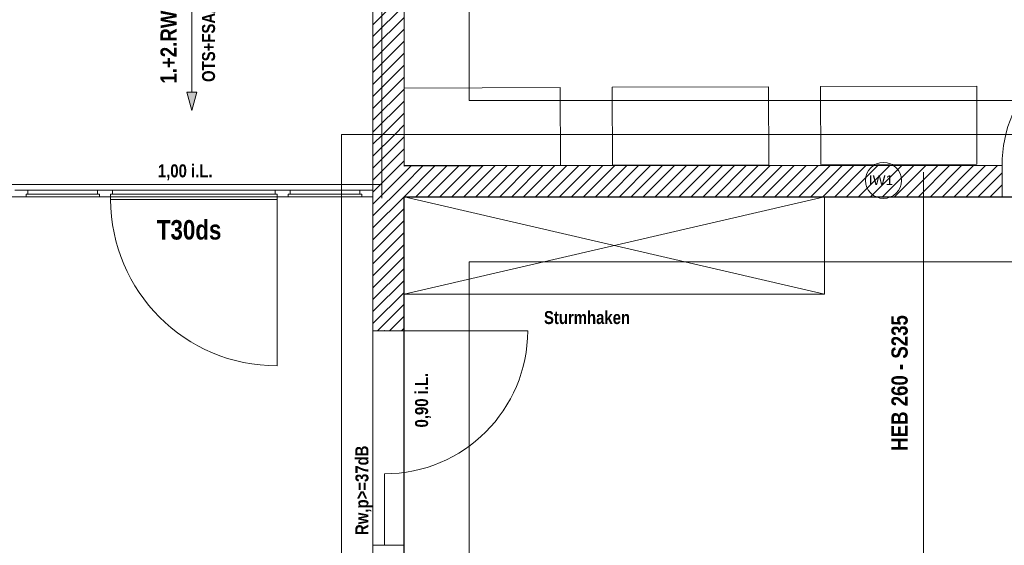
# Model space of a CAD drawing. Header units: millimetres. Extents: x 634730 to 711346, y 362082 to 425615.
# Tile 16 of 160: x 657339 to 664904, y 381218 to 385259. Entities that reach past the tile are written whole.
import ezdxf
from ezdxf.enums import TextEntityAlignment as Align

# ---------------------------------------------------------------- set-up
doc = ezdxf.new("R2010")
doc.units = ezdxf.units.MM
doc.header["$LTSCALE"] = 50
for name, pattern in [('Doppelstrichlinie', [1.093611, 0.529167, -0.211667, 0.141111, -0.211667]), ('Strichlinie', [0.4, 0.3, -0.1]), ('Strichlinie_ lang', [0.529167, 0.3175, -0.211667]), ('Strichpunktlinie', [0.335139, 0.176389, -0.088194, 0, -0.070556])]:
    doc.linetypes.add(name, pattern=pattern)
for name, color, linetype in [('1_EG', 7, 'Continuous'), ('A_Beschriftung', 7, 'Continuous'), ('A_Brandschutz', 7, 'Continuous'), ('A_Dach Belag', 7, 'Continuous'), ('A_Decken', 7, 'Continuous'), ('A_Deckenspiegel', 7, 'Continuous'), ('A_Möblierung fest', 7, 'Continuous'), ('A_Möblierung variabel', 7, 'Continuous'), ('A_Raumflächen', 7, 'Continuous'), ('A_Statik', 7, 'Continuous'), ('A_Wände', 7, 'Continuous')]:
    doc.layers.add(name, color=color, linetype=linetype)
doc.styles.add('ERSTELLTER_STIL_1', font='ARIALN.TTF')
doc.styles.add('ERSTELLTER_STIL_2', font='ARIALNB.TTF')

# ---------------------------------------------------------------- blocks, each defined once
blk = doc.blocks.new('A$C85d2cf1a')
at = {"layer": 'A_Brandschutz', "linetype": 'Continuous', "lineweight": 18}
blk.add_hatch(color=1, dxfattribs=at).paths.add_polyline_path([(12.679, 22.4799), (12.7168, 22.6198), (12.6418, 22.62)])
at = {"layer": 'A_Beschriftung', "color": 7, "linetype": 'Continuous', "lineweight": 13}
for p, q in [((17.9946, 21.8026), (17.9946, 21.8027)), ((17.9946, 21.8017), (17.9946, 21.8026))]:
    blk.add_line(p, q, dxfattribs=at)
at = {"layer": 'A_Beschriftung', "color": 7, "linetype": 'Continuous', "lineweight": 13, "flags": 128}
blk.add_lwpolyline([(18.1328, 21.941, 1), (17.8563, 21.941, 1)], format="xyb", close=True, dxfattribs=at)
at = {"layer": 'A_Brandschutz', "color": 1, "linetype": 'Doppelstrichlinie', "lineweight": 18, "true_color": 0xf50000}
for p, q in [((14.1409, 26.7074), (14.1408, 21.8052)), ((14.1408, 21.9108), (6.4894, 21.911))]:
    blk.add_line(p, q, dxfattribs=at)
at = {"layer": 'A_Brandschutz', "color": 1, "linetype": 'Continuous', "lineweight": 18}
for p, q in [((12.681, 23.4314), (12.6793, 22.6199)), ((12.6418, 22.62), (12.7168, 22.6198)), ((12.679, 22.4799), (12.6418, 22.62)), ((12.679, 22.4799), (12.7168, 22.6198))]:
    blk.add_line(p, q, dxfattribs=at)
at = {"layer": 'A_Dach Belag', "color": 7, "linetype": 'Strichlinie_ lang', "lineweight": 18}
for p, q in [((21.8386, 22.2953), (13.8306, 22.2953)), ((13.8306, 22.2953), (13.8306, 5.9702))]:
    blk.add_line(p, q, dxfattribs=at)
at = {"layer": 'A_Decken', "color": 7, "linetype": 'Strichlinie_ lang', "lineweight": 25}
for p, q in [((14.3106, 6.16), (14.3106, 21.8153)), ((14.3106, 21.8153), (21.8386, 21.8153))]:
    blk.add_line(p, q, dxfattribs=at)
at = {"layer": 'A_Deckenspiegel', "color": 7, "linetype": 'Strichlinie', "lineweight": 13}
for p, q in [((14.0706, 21.8653), (14.0706, 36.1374)), ((14.8106, 26.0534), (14.8105, 22.5553)), ((14.8105, 22.5553), (20.8586, 22.5551)), ((14.0706, 21.8153), (7.3306, 21.8153)), ((11.3206, 21.8653), (14.0706, 21.8653)), ((14.0706, 17.19), (14.0706, 21.8153)), ((14.8095, 13.8051), (14.8097, 21.3153)), ((14.8097, 21.3153), (21.0893, 21.3151))]:
    blk.add_line(p, q, dxfattribs=at)
at = {"layer": 'A_Möblierung fest', "color": 7, "linetype": 'Continuous', "lineweight": 18}
for p, q in [((17.5406, 21.8155), (14.3106, 21.0655)), ((17.5406, 21.8154), (14.3106, 21.8154)), ((14.3106, 21.8153), (17.5406, 21.0654)), ((17.5406, 21.0654), (17.5406, 21.8155)), ((14.3106, 21.0655), (17.5406, 21.0654))]:
    blk.add_line(p, q, dxfattribs=at)
at = {"layer": 'A_Möblierung variabel', "color": 7, "linetype": 'Continuous', "lineweight": 18}
for p, q in [((15.5106, 22.6554), (14.3106, 22.6516)), ((14.3106, 22.6516), (14.3125, 22.0516)), ((15.5125, 22.0554), (15.5106, 22.6554)), ((17.1106, 22.6609), (15.9106, 22.6571)), ((15.9106, 22.6571), (15.9125, 22.0571)), ((17.1125, 22.0609), (17.1106, 22.6609)), ((18.7106, 22.6664), (17.5106, 22.6626)), ((17.5106, 22.6626), (17.5125, 22.0626)), ((18.7125, 22.0664), (18.7106, 22.6664)), ((14.3125, 22.0516), (15.5125, 22.0554)), ((15.9125, 22.0571), (17.1125, 22.0609)), ((17.5125, 22.0626), (18.7125, 22.0664))]:
    blk.add_line(p, q, dxfattribs=at)
at = {"layer": 'A_Statik', "color": 7, "linetype": 'Strichpunktlinie', "lineweight": 13}
blk.add_line((18.3007, 13.185), (18.3007, 22.015), dxfattribs=at)
at = {"layer": 'A_Wände', "color": 7, "linetype": 'Continuous', "lineweight": 18}
for p, q in [((14.0706, 26.5533), (14.0706, 22.2953)), ((14.3106, 22.2953), (14.3106, 26.5533)), ((14.0706, 22.2953), (14.0706, 21.9903)), ((14.3106, 22.0554), (14.3106, 22.2953)), ((18.9057, 22.0554), (14.3106, 22.0554)), ((18.9057, 22.0554), (18.9057, 21.8154)), ((18.9057, 22.0554), (18.9057, 21.8154)), ((18.9057, 22.0554), (18.9057, 21.8154)), ((14.0704, 21.8653), (14.0704, 21.9903)), ((14.0704, 21.8653), (14.0704, 21.9903)), ((11.3206, 21.8653), (11.4206, 21.8653)), ((11.4056, 21.8153), (11.3206, 21.8153)), ((11.4206, 21.8353), (11.4056, 21.8353)), ((11.4056, 21.8353), (11.4056, 21.8153)), ((11.9706, 21.8153), (11.4056, 21.8153)), ((11.4206, 21.8653), (11.9556, 21.8653)), ((11.4206, 21.8653), (11.4206, 21.8353)), ((11.4206, 21.8353), (11.9556, 21.8353)), ((11.9556, 21.8353), (11.9556, 21.8653)), ((11.9556, 21.8653), (12.0706, 21.8653)), ((11.9706, 21.8353), (11.9556, 21.8353)), ((11.9706, 21.8153), (11.9706, 21.8353)), ((12.0556, 21.8153), (11.9706, 21.8153)), ((12.0706, 21.8353), (12.0556, 21.8353)), ((12.0556, 21.8353), (12.0556, 21.8153)), ((12.0556, 21.7953), (12.0556, 21.8353)), ((12.0556, 21.8353), (13.3354, 21.8353)), ((13.3354, 21.7953), (12.0556, 21.7953)), ((12.0706, 21.8653), (12.0706, 21.8353)), ((13.4354, 21.8653), (13.3204, 21.8653)), ((13.3204, 21.8653), (13.3204, 21.8353)), ((13.3204, 21.8353), (13.3354, 21.8353)), ((13.3354, 21.8353), (13.3354, 21.8153)), ((13.3354, 21.8353), (13.3354, 21.7953)), ((13.3354, 21.8153), (13.4204, 21.8153)), ((13.3354, 21.7953), (13.3354, 20.5154)), ((13.4204, 21.8353), (13.4354, 21.8353)), ((13.4204, 21.8153), (13.4204, 21.8353)), ((13.4204, 21.8153), (13.9854, 21.8153)), ((13.9704, 21.8653), (13.4354, 21.8653)), ((13.4354, 21.8353), (13.4354, 21.8653)), ((13.9704, 21.8353), (13.4354, 21.8353)), ((14.0704, 21.8653), (13.9704, 21.8653)), ((13.9704, 21.8653), (13.9704, 21.8353)), ((13.9704, 21.8353), (13.9854, 21.8353)), ((13.9854, 21.8353), (13.9854, 21.8153)), ((13.9854, 21.8153), (14.0704, 21.8153)), ((14.0704, 21.8153), (14.0704, 21.8653)), ((14.0704, 21.8153), (14.0704, 21.8653)), ((14.0704, 21.8153), (14.0704, 21.8653)), ((14.0704, 21.8153), (14.0704, 21.8653)), ((14.0704, 21.8153), (14.0706, 21.8153)), ((14.0706, 21.8153), (14.0706, 20.7854)), ((14.3106, 21.8154), (18.9057, 21.8154)), ((14.3106, 20.7854), (14.3106, 21.8154)), ((14.1106, 20.7854), (14.0706, 20.7854)), ((14.1106, 20.7854), (14.0706, 20.7854)), ((14.1606, 20.7854), (14.1106, 20.7854)), ((14.1606, 20.7854), (14.1106, 20.7854)), ((14.1606, 20.7854), (14.1106, 20.7854)), ((14.3106, 20.7854), (14.1606, 20.7854)), ((14.1606, 20.7854), (15.2606, 20.7854)), ((14.3106, 20.7854), (14.1606, 20.7854)), ((14.1606, 19.1354), (14.1606, 19.6854)), ((14.1106, 19.1354), (14.0706, 19.1354)), ((14.1106, 19.1354), (14.0706, 19.1354)), ((14.1606, 19.1354), (14.1106, 19.1354)), ((14.1606, 19.1354), (14.1106, 19.1354)), ((14.1606, 19.1354), (14.1106, 19.1354)), ((14.3106, 19.1354), (14.1606, 19.1354)), ((14.3106, 19.1354), (14.1606, 19.1354))]:
    blk.add_line(p, q, dxfattribs=at)
at = {"layer": 'A_Wände', "color": 8, "linetype": 'Continuous', "lineweight": 18}
for p, q in [((14.0706, 23.1385), (14.3106, 23.3785)), ((14.0706, 23.0466), (14.3106, 23.2866)), ((14.0706, 22.9547), (14.3106, 23.1947)), ((14.0706, 22.8628), (14.3106, 23.1028)), ((14.0706, 22.7708), (14.3106, 23.0108)), ((14.0706, 22.6789), (14.3106, 22.9189)), ((14.0706, 22.587), (14.3106, 22.827)), ((14.0706, 22.4951), (14.3106, 22.7351)), ((14.0706, 22.4031), (14.3106, 22.6431)), ((14.0706, 22.3112), (14.3106, 22.5512)), ((14.1466, 22.2953), (14.3106, 22.4593)), ((14.2385, 22.2953), (14.3106, 22.3674)), ((14.0706, 22.2193), (14.1466, 22.2953)), ((14.0706, 22.1274), (14.2385, 22.2953)), ((14.0706, 22.0354), (14.3106, 22.2754)), ((14.0706, 21.9435), (14.3106, 22.1835)), ((14.0706, 21.8516), (14.3106, 22.0916)), ((14.3106, 21.9997), (14.3664, 22.0554)), ((14.3106, 21.9077), (14.4583, 22.0554)), ((14.3106, 21.8158), (14.5502, 22.0554)), ((14.4021, 21.8154), (14.6421, 22.0554)), ((14.4941, 21.8154), (14.7341, 22.0554)), ((14.586, 21.8154), (14.826, 22.0554)), ((14.6779, 21.8154), (14.9179, 22.0554)), ((14.7698, 21.8154), (15.0098, 22.0554)), ((14.8617, 21.8154), (15.1017, 22.0554)), ((14.9537, 21.8154), (15.1937, 22.0554)), ((15.0456, 21.8154), (15.2856, 22.0554)), ((15.1375, 21.8154), (15.3775, 22.0554)), ((15.2294, 21.8154), (15.4694, 22.0554)), ((15.3214, 21.8154), (15.5614, 22.0554)), ((15.4133, 21.8154), (15.6533, 22.0554)), ((15.5052, 21.8154), (15.7452, 22.0554)), ((15.5971, 21.8154), (15.8371, 22.0554)), ((15.6891, 21.8154), (15.9291, 22.0554)), ((15.781, 21.8154), (16.021, 22.0554)), ((15.8729, 21.8154), (16.1129, 22.0554)), ((15.9648, 21.8154), (16.2048, 22.0554)), ((16.0568, 21.8154), (16.2968, 22.0554)), ((16.1487, 21.8154), (16.3887, 22.0554)), ((16.2406, 21.8154), (16.4806, 22.0554)), ((16.3325, 21.8154), (16.5725, 22.0554)), ((16.4245, 21.8154), (16.6645, 22.0554)), ((16.5164, 21.8154), (16.7564, 22.0554)), ((16.6083, 21.8154), (16.8483, 22.0554)), ((16.7002, 21.8154), (16.9402, 22.0554)), ((16.7921, 21.8154), (17.0321, 22.0554)), ((16.8841, 21.8154), (17.1241, 22.0554)), ((16.976, 21.8154), (17.216, 22.0554)), ((17.0679, 21.8154), (17.3079, 22.0554)), ((17.1598, 21.8154), (17.3998, 22.0554)), ((17.2518, 21.8154), (17.4918, 22.0554)), ((17.3437, 21.8154), (17.5837, 22.0554)), ((17.4356, 21.8154), (17.6756, 22.0554)), ((17.5275, 21.8154), (17.7675, 22.0554)), ((17.6195, 21.8154), (17.8595, 22.0554)), ((17.7114, 21.8154), (17.9514, 22.0554)), ((17.8033, 21.8154), (18.0433, 22.0554)), ((17.8952, 21.8154), (18.1352, 22.0554)), ((17.9872, 21.8154), (18.2272, 22.0554)), ((18.0791, 21.8154), (18.3191, 22.0554)), ((18.171, 21.8154), (18.411, 22.0554)), ((18.2629, 21.8154), (18.5029, 22.0554)), ((18.3549, 21.8154), (18.5949, 22.0554)), ((18.4468, 21.8154), (18.6868, 22.0554)), ((18.5387, 21.8154), (18.7787, 22.0554)), ((18.6306, 21.8154), (18.8706, 22.0554)), ((14.0704, 21.9434), (14.0706, 21.9435)), ((14.0706, 21.7597), (14.3106, 21.9997)), ((18.7225, 21.8154), (18.9057, 21.9986)), ((14.0706, 21.6677), (14.3106, 21.9077)), ((18.8145, 21.8154), (18.9057, 21.9067)), ((14.0704, 21.8514), (14.0706, 21.8516)), ((14.0706, 21.5758), (14.3106, 21.8158)), ((14.0706, 21.4839), (14.3106, 21.7239)), ((14.0706, 21.392), (14.3106, 21.632)), ((14.0706, 21.3001), (14.3106, 21.5401)), ((14.0706, 21.2081), (14.3106, 21.4481)), ((14.0706, 21.1162), (14.3106, 21.3562)), ((14.0706, 21.0243), (14.3106, 21.2643)), ((14.0706, 20.9324), (14.3106, 21.1724)), ((14.0706, 20.8404), (14.3106, 21.0804)), ((14.1075, 20.7854), (14.3106, 20.9885)), ((14.1994, 20.7854), (14.3106, 20.8966)), ((14.2914, 20.7854), (14.3106, 20.8047))]:
    blk.add_line(p, q, dxfattribs=at)
at = {"layer": 'A_Wände', "color": 7, "linetype": 'Continuous', "lineweight": 13}
for centre, radius, start, end in [((19.9157, 22.0554), 1.01, 90, 180), ((13.3354, 21.7953), 1.2798, 180, 270), ((14.1606, 20.7854), 1.1, 270, 0)]:
    blk.add_arc(centre, radius, start, end, dxfattribs=at)
at = {"layer": 'A_Wände', "color": 7, "linetype": 'Continuous', "lineweight": 18}
for p in [(18.9057, 22.0554), (14.1606, 20.7854)]:
    blk.add_point(p, dxfattribs=at)
at = {"layer": 'A_Beschriftung', "color": 253, "true_color": 0x9f9f9f, "style": 'ERSTELLTER_STIL_2'}
for s, p in [('OTS+FSA/FL', (12.8579, 22.6977)), ('0,90 i.L.', (14.4948, 20.0415)), ('Rw,p>=37dB', (14.0363, 19.2148))]:
    blk.add_text(s, height=0.1, rotation=90, dxfattribs=at).set_placement(p)
for s, p in [('1,00 i.L.', (12.4185, 21.9647)), ('Sturmhaken', (15.3853, 20.8368))]:
    blk.add_text(s, height=0.1, dxfattribs=at).set_placement(p)
at = {"layer": 'A_Beschriftung', "color": 7, "style": 'ERSTELLTER_STIL_2'}
blk.add_text('HEB 260 - S235', height=0.125, rotation=90, dxfattribs=at).set_placement((18.1802, 19.8625))
at = {"layer": 'A_Beschriftung', "color": 7, "lineweight": 13, "insert": (17.9946, 21.9809), "char_height": 0.075, "attachment_point": 2, "style": 'ERSTELLTER_STIL_2'}
blk.add_mtext('\\A1;{\\pqc;\\pt0,1;\\fArial|b0|i0|c0|p0;\\W1.000000;IW1\\fArial|b0|i0|c0|p0;\\W1.000000;\\A1{\\H.66x;\\S^  ;}\\fArial|b0|i0|c0|p0;\\W1.000000;\\fArial|b0|i0|c0|p0;\\W1.000000;\\A1{\\H.66x;\\S^  ;}\\fArial|b0|i0|c0|p0;\\W1.000000; \\fArial|b0|i0|c0|p0;\\W1.000000;\\fArial|b0|i0|c0|p0;\\W1.000000;\\fArial|b0|i0|c0|p0;\\W1.000000;\\fArial|b0|i0|c0|p0;\\W1.000000;\\fArial|b0|i0|c0|p0;\\W1.000000;\\fArial|b0|i0|c0|p0;\\W1.000000;\\fArial|b0|i0|c0|p0;\\W1.000000;\\fArial|b0|i0|c0|p0;\\W1.000000;\\fArial|b0|i0|c0|p0;\\W1.000000;\\fArial|b0|i0|c0|p0;\\W1.000000;\\fArial|b0|i0|c0|p0;\\W1.000000;\\fArial|b0|i0|c0|p0;\\W1.000000;\\fArial|b0|i0|c0|p0;\\W1.000000;\\fArial|b0|i0|c0|p0;\\W1.000000;\\fArial|b0|i0|c0|p0;\\W1.000000;\\fArial|b0|i0|c0|p0;\\W1.000000;\\fArial|b0|i0|c0|p0;\\W1.000000;\\fArial|b0|i0|c0|p0;\\W1.000000;\\fArial|b0|i0|c0|p0;\\W1.000000;\\fArial|b0|i0|c0|p0;\\W1.000000;\\fArial|b0|i0|c0|p0;\\W1.000000;\\fArial|b0|i0|c0|p0;\\W1.000000;\\fArial|b0|i0|c0|p0;\\W1.000000;\\fArial|b0|i0|c0|p0;\\W1.000000;\\fArial|b0|i0|c0|p0;\\W1.000000;\\fArial|b0|i0|c0|p0;\\W1.000000;\\fArial|b0|i0|c0|p0;\\W1.000000;\\fArial|b0|i0|c0|p0;\\W1.000000;\\fArial|b0|i0|c0|p0;\\W1.000000;\\fArial|b0|i0|c0|p0;\\W1.000000;\\fArial|b0|i0|c0|p0;\\W1.000000;\\fArial|b0|i0|c0|p0;\\W1.000000;\\fArial|b0|i0|c0|p0;\\W1.000000;\\fArial|b0|i0|c0|p0;\\W1.000000;\\fArial|b0|i0|c0|p0;\\W1.000000;\\fArial|b0|i0|c0|p0;\\W1.000000;\\fArial|b0|i0|c0|p0;\\W1.000000;\\fArial|b0|i0|c0|p0;\\W1.000000;\\fArial|b0|i0|c0|p0;\\W1.000000;\\fArial|b0|i0|c0|p0;\\W1.000000;\\fArial|b0|i0|c0|p0;\\W1.000000;\\fArial|b0|i0|c0|p0;\\W1.000000;\\fArial|b0|i0|c0|p0;\\W1.000000;}', dxfattribs=at)
at = {"layer": 'A_Brandschutz', "color": 1, "style": 'ERSTELLTER_STIL_2'}
blk.add_text('1.+2.RW', height=0.125, rotation=89.84644, dxfattribs=at).set_placement((12.5627, 22.685))
at = {"layer": 'A_Brandschutz', "color": 7, "style": 'ERSTELLTER_STIL_2'}
blk.add_text('T30ds', height=0.15, rotation=359.99883, dxfattribs=at).set_placement((12.4103, 21.4863))
at = {"layer": 'A_Möblierung fest', "color": 7, "lineweight": 13, "style": 'ERSTELLTER_STIL_2', "text_generation_flag": 2}
blk.add_attdef('txt', text='', height=0.12, rotation=359.99883, dxfattribs=at).set_placement((23.514, 39.2921), align=Align.MIDDLE_CENTER)
at = {"layer": 'A_Möblierung fest', "color": 7, "lineweight": 13, "style": 'ERSTELLTER_STIL_2'}
blk.add_attdef('txt', text='', height=0.12, dxfattribs=at).set_placement((10.172, 25.6523), align=Align.MIDDLE_CENTER)
at = {"layer": 'A_Raumflächen', "color": 7, "lineweight": 18}
for tag, style, p in [('DUMMY_850', 'ERSTELLTER_STIL_1', (31.5414, 25.9585)), ('DUMMY_850', 'ERSTELLTER_STIL_1', (48.3798, 25.9585)), ('ROOM_NAME', 'ERSTELLTER_STIL_1', (30.4276, 25.9283)), ('ROOM_NAME', 'ERSTELLTER_STIL_1', (47.266, 25.9283)), ('floorCode', 'ERSTELLTER_STIL_2', (30.5258, 25.6828)), ('stFloorCovering', 'ERSTELLTER_STIL_2', (31.0934, 25.6828)), ('floorCode', 'ERSTELLTER_STIL_2', (47.3642, 25.6828)), ('stFloorCovering', 'ERSTELLTER_STIL_2', (47.9319, 25.6828)), ('DUMMY_851', 'ERSTELLTER_STIL_2', (30.5258, 25.4675)), ('DUMMY_851', 'ERSTELLTER_STIL_2', (47.3642, 25.4675)), ('measuredNetAreaCode', 'ERSTELLTER_STIL_2', (30.5258, 25.1917)), ('measuredNetAreaCode', 'ERSTELLTER_STIL_2', (47.3642, 25.1917))]:
    blk.add_attdef(tag, text='', height=0.125, dxfattribs=dict(at, style=style)).set_placement(p, align=Align.TOP_LEFT)

msp = doc.modelspace()

# ---------------------------------------------------------------- block references
at = {"layer": '1_EG', "xscale": 1000, "yscale": 1000, "zscale": 1000}
msp.add_blockref('A$C85d2cf1a', (645981.7, 362082.4, 41515.3), dxfattribs=at)

doc.saveas('drawing.dxf')
